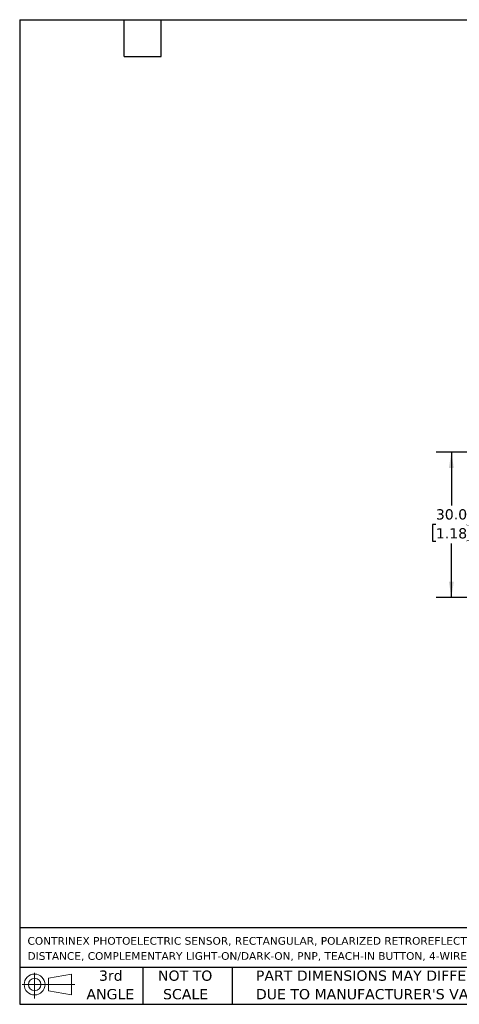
# Model space of a CAD drawing. Header units: millimetres. Extents: x 6 to 273, y 6 to 210.
# Tile 1 of 4: x 6 to 97, y 6 to 210. Entities that reach past the tile are written whole.
import ezdxf

# ---------------------------------------------------------------- set-up
doc = ezdxf.new("R2010")
doc.units = ezdxf.units.MM
doc.linetypes.add('SLD-Solid', pattern=[0])
doc.layers.add('DIMENSIONS', color=140, linetype='SLD-Solid', lineweight=25)
doc.layers.add('TEXT', color=140, linetype='SLD-Solid', lineweight=25)
doc.styles.add('SLDTEXTSTYLE1', font='VERDANA.TTF')
doc.dimstyles.new('SLDDIMSTYLE3', dxfattribs={"dimtxt": 2.158008, "dimasz": 3.302, "dimexe": 0, "dimexo": 0.0625, "dimgap": 0.539502, "dimtad": 0, "dimtih": 1, "dimtoh": 1, "dimrnd": 1e-09, "dimzin": 4, "dimdsep": 46, "dimtxsty": 'SLDTEXTSTYLE1', "dimsah": 1, "dimcen": 0.09, "dimadec": 0, "dimazin": 1, "dimtfac": 1, "dimtofl": 0, "dimtmove": 0, "dimatfit": 3, "dimfxl": 0, "dimfrac": 2, "dimtolj": 1, "dimtzin": 12, "dimarcsym": 0})

# ---------------------------------------------------------------- blocks, each defined once
blk = doc.blocks.new('Block11')
at = {"color": 7, "linetype": 'SLD-Solid', "lineweight": 18}
for p, q in [((2.59, 5.31), (2.59, 0)), ((5.48, 4.17), (10.18, 5.03)), ((5.48, 1.6), (5.48, 4.17)), ((10.18, 5.03), (10.18, 0.73)), ((0, 2.88), (10.87, 2.88)), ((5.48, 1.6), (10.18, 0.73))]:
    blk.add_line(p, q, dxfattribs=at)
for radius in [2.15, 1.29]:
    blk.add_circle((2.59, 2.88), radius, dxfattribs=at)
blk = doc.blocks.new('Block12')
at = {"color": 7, "linetype": 'Continuous'}
blk.add_blockref('Block11', (0, 0), dxfattribs=at)
blk = doc.blocks.new('SW_NOTE_0_2')
at = {"layer": 'TEXT', "color": 0, "char_height": 1.5875, "attachment_point": 1, "style": 'SLDTEXTSTYLE1'}
for s, insert in [('CONTRINEX PHOTOELECTRIC SENSOR, RECTANGULAR, POLARIZED RETROREFLECTIVE, ULTRA VIOLET LIGHT EMISSION, 1M SENSING ', (0, 2.02)), ('DISTANCE, COMPLEMENTARY LIGHT-ON/DARK-ON, PNP, TEACH-IN BUTTON, 4-WIRE, 4-PIN M8 QUICK-DISCONNECT.', (0, -1.1))]:
    blk.add_mtext(s, dxfattribs=dict(at, insert=insert))
blk = doc.blocks.new('SW_NOTE_0_5')
at = {"layer": 'TEXT', "color": 0, "char_height": 2.1167, "attachment_point": 1, "style": 'SLDTEXTSTYLE1'}
for s, insert in [('PART DIMENSIONS MAY DIFFER SLIGHTLY ', (0, 2.69)), ("DUE TO MANUFACTURER'S VARIANCES", (0, -1.13))]:
    blk.add_mtext(s, dxfattribs=dict(at, insert=insert))
blk = doc.blocks.new('SW_NOTE_0_6')
at = {"layer": 'TEXT', "color": 0, "char_height": 2.117, "attachment_point": 2, "style": 'SLDTEXTSTYLE1'}
for s, insert in [('NOT TO', (5.26, 2.69)), ('SCALE', (5.35, -1.13))]:
    blk.add_mtext(s, dxfattribs=dict(at, insert=insert))
blk = doc.blocks.new('SW_NOTE_0_7')
at = {"layer": 'TEXT', "color": 0, "char_height": 2.117, "attachment_point": 2, "style": 'SLDTEXTSTYLE1'}
for s, insert in [('3rd', (2.32, 2.69)), ('ANGLE', (2.22, -1.13))]:
    blk.add_mtext(s, dxfattribs=dict(at, insert=insert))
blk = doc.blocks.new('_D_8')
at = {"layer": 'DIMENSIONS'}
for p, q in [((110.43, 120.3), (92.31, 120.3)), ((95.48, 120.3), (95.48, 109.26)), ((92.27, 105.35), (91.55, 105.35)), ((91.55, 105.35), (91.55, 101.92)), ((98.69, 105.35), (99.41, 105.35)), ((99.41, 105.35), (99.41, 101.92)), ((91.55, 101.92), (92.27, 101.92)), ((99.41, 101.92), (98.69, 101.92)), ((95.48, 90.3), (95.48, 101.44)), ((110.43, 90.3), (92.31, 90.3))]:
    blk.add_line(p, q, dxfattribs=at)
for points in [[(95.48, 120.3), (94.97, 117), (95.99, 117)], [(95.48, 90.3), (95.99, 93.6), (94.97, 93.6)]]:
    blk.add_solid(points, dxfattribs=at)
at = {"layer": 'DIMENSIONS', "char_height": 2.117, "attachment_point": 1, "style": 'SLDTEXTSTYLE1'}
for s, insert in [('30.0', (92.27, 108.52)), ('1.18', (92.27, 104.61))]:
    blk.add_mtext(s, dxfattribs=dict(at, insert=insert))

msp = doc.modelspace()

# ---------------------------------------------------------------- linework, layer by layer
at = {"layer": 'TEXT'}
for p, q in [((6.35, 209.55), (273.05, 209.55)), ((6.35, 209.55), (6.35, 6.35)), ((27.94, 201.93), (27.94, 209.55)), ((35.56, 201.93), (35.56, 209.55)), ((27.94, 201.93), (35.56, 201.93)), ((273.05, 22.126), (6.35, 22.126)), ((273.05, 13.97), (6.35, 13.97)), ((31.75, 13.97), (31.75, 6.35)), ((50.212, 13.97), (50.212, 6.35)), ((6.35, 6.35), (273.05, 6.35))]:
    msp.add_line(p, q, dxfattribs=at)

# ---------------------------------------------------------------- block references
for name, p in [('SW_NOTE_0_2', (7.966, 18.216)), ('Block12', (6.838, 7.554)), ('SW_NOTE_0_7', (22.847, 10.635)), ('SW_NOTE_0_6', (35.257, 10.635)), ('SW_NOTE_0_5', (55.119, 10.635))]:
    msp.add_blockref(name, p, dxfattribs=at)

# ---------------------------------------------------------------- dimensions: what is measured, and where the dimension line sits
at = {"layer": 'DIMENSIONS'}
dim = msp.add_linear_dim(base=(95.481, 120.3), p1=(111.696, 90.3), p2=(111.696, 120.3), angle=90, dimstyle='SLDDIMSTYLE3', dxfattribs=at)
dim.commit()
dim.dimension.update_dxf_attribs({"geometry": '_D_8', "text_midpoint": (95.481, 105.351), "dimtype": 160})

doc.saveas('drawing.dxf')
